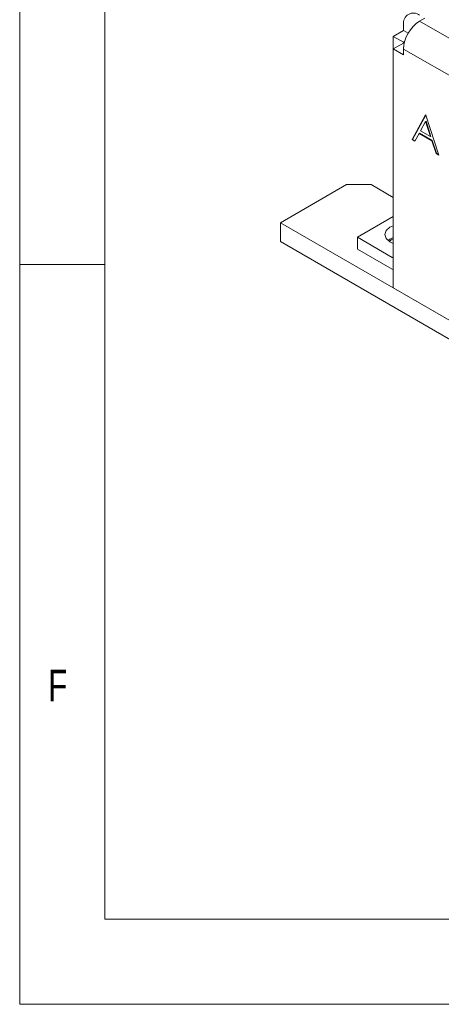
# Model space of a CAD drawing. Header units: inches. Extents: x 0.2 to 16.3, y 0.2 to 11.5.
# Tile 1 of 23: x 0.2 to 1.2, y 0.2 to 2.5. Entities that reach past the tile are written whole.
import ezdxf

# ---------------------------------------------------------------- set-up
doc = ezdxf.new("R2010")
doc.units = ezdxf.units.IN
doc.header["$MEASUREMENT"] = 0
doc.styles.add('SLDTEXTSTYLE0', font='TXT', dxfattribs={"width": 0.75})

msp = doc.modelspace()

# ---------------------------------------------------------------- linework, layer by layer
at = {"color": 7, "linetype": 'Continuous', "lineweight": 0}
for p, q in [((0.1969, 11.4961), (0.1969, 0.1969)), ((0.3937, 11.2992), (0.3937, 0.3937)), ((0.3937, 1.9094), (0.1969, 1.9094)), ((0.3937, 0.3937), (8.9685, 0.3937)), ((0.1969, 0.1969), (16.3386, 0.1969))]:
    msp.add_line(p, q, dxfattribs=at)
at = {"color": 7, "linetype": 'Continuous', "lineweight": 15}
for p, q in [((1.0849, 2.4645), (1.0849, 2.4508)), ((1.1339, 2.4792), (1.1221, 2.4724)), ((1.1221, 2.4724), (2.9097, 1.4404)), ((1.0849, 2.4508), (1.0611, 2.4371)), ((1.0849, 2.4508), (1.0958, 2.4446)), ((1.0846, 2.4235), (1.0611, 2.4371)), ((1.0611, 2.4371), (1.0611, 2.408)), ((1.0846, 2.4216), (1.0611, 2.408)), ((1.0875, 2.4251), (1.0846, 2.4235)), ((1.0846, 2.4235), (1.0846, 2.4216)), ((1.0846, 2.4216), (1.0863, 2.4206)), ((1.0611, 1.8549), (1.0611, 2.408)), ((1.0611, 2.408), (1.0849, 2.3942)), ((1.0849, 2.4079), (2.8724, 1.3759)), ((1.0849, 2.3942), (1.0849, 2.4079)), ((1.1356, 2.2553), (1.1048, 2.1981)), ((1.1361, 2.255), (1.1057, 2.1986)), ((1.136, 2.2405), (1.1242, 2.2186)), ((1.1365, 2.2548), (1.1356, 2.2553)), ((1.1369, 2.241), (1.136, 2.2405)), ((1.1474, 2.2052), (1.136, 2.2405)), ((1.1664, 2.1625), (1.1365, 2.2548)), ((1.1483, 2.2057), (1.1369, 2.241)), ((1.1112, 2.1944), (1.121, 2.2127)), ((1.122, 2.2133), (1.121, 2.2127)), ((1.121, 2.2127), (1.1505, 2.1957)), ((1.122, 2.2133), (1.1514, 2.1963)), ((1.1242, 2.2186), (1.1474, 2.2052)), ((1.1057, 2.1986), (1.1048, 2.1981)), ((1.1048, 2.1981), (1.1112, 2.1944)), ((1.1057, 2.1986), (1.1116, 2.1952)), ((1.1483, 2.2057), (1.1474, 2.2052)), ((1.1514, 2.1963), (1.1505, 2.1957)), ((1.1505, 2.1957), (1.1601, 2.1662)), ((1.1514, 2.1963), (1.161, 2.1667)), ((1.161, 2.1667), (1.1601, 2.1662)), ((1.1601, 2.1662), (1.1664, 2.1625)), ((1.161, 2.1667), (1.166, 2.1638)), ((0.9533, 2.094), (0.8001, 2.0055)), ((1.0099, 2.094), (0.9533, 2.094)), ((1.0611, 2.0645), (1.0099, 2.094)), ((0.8001, 1.962), (0.8001, 2.0055)), ((0.8001, 2.0055), (3.1572, 0.6449)), ((1.0611, 2.0201), (0.9781, 1.9722)), ((0.8001, 1.962), (3.1572, 0.6013)), ((0.9781, 1.9722), (0.9781, 1.945)), ((0.9781, 1.9722), (1.0587, 1.9257)), ((0.9781, 1.945), (1.0587, 1.8985)), ((1.0611, 1.927), (1.0587, 1.9257)), ((1.0611, 1.9245), (1.0587, 1.9257)), ((1.0587, 1.8985), (1.0611, 1.8972)), ((2.8962, 0.7955), (1.0611, 1.8549))]:
    msp.add_line(p, q, dxfattribs=at)
at = {"color": 7, "linetype": 'Continuous', "lineweight": 15, "flags": 128}
for points in [[(1.0611, 1.9579), (1.0535, 1.9613), (1.0445, 1.9691), (1.0413, 1.9783), (1.0445, 1.9875), (1.0535, 1.9953), (1.0611, 1.9988)], [(1.0486, 1.9647), (1.0535, 1.9681), (1.0611, 1.9716)], [(1.0514, 1.9626), (1.0566, 1.9664), (1.0611, 1.9686)]]:
    msp.add_lwpolyline(points, dxfattribs=at)
at = {"color": 7, "linetype": 'Continuous', "lineweight": 15}
for centre, radius, start, end in [((1.1076, 2.4681), 0.023, 50.7967, 189.2142), ((1.1657, 2.4042), 0.0809, 122.6055, 177.3945)]:
    msp.add_arc(centre, radius, start, end, dxfattribs=at)

# ---------------------------------------------------------------- texts
at = {"color": 7, "linetype": 'Continuous', "lineweight": 0, "insert": (0.2625, 0.9712), "char_height": 0.0729, "attachment_point": 1, "style": 'SLDTEXTSTYLE0'}
msp.add_mtext('F', dxfattribs=at)

doc.saveas('drawing.dxf')
